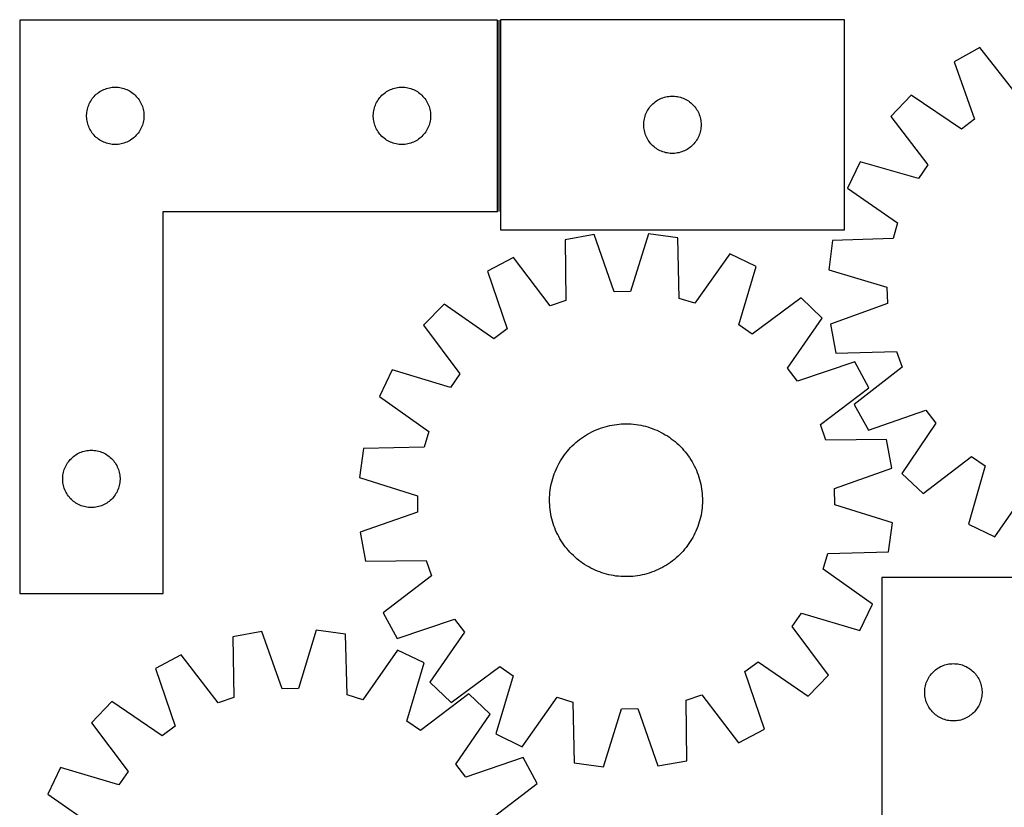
# Model space of a CAD drawing. Header units: millimetres. Extents: x 7 to 1493, y 7 to 2993.
# Tile 7 of 13: x 7 to 522, y 2581 to 2993. Entities that reach past the tile are written whole.
import ezdxf

# ---------------------------------------------------------------- set-up
doc = ezdxf.new("R2010")
doc.units = ezdxf.units.MM
doc.layers.add('COMMON', color=5, linetype='CONTINUOUS', true_color=0x0000ff)
doc.layers.add('CUT', color=7, linetype='CONTINUOUS', true_color=0x000000)

msp = doc.modelspace()

# ---------------------------------------------------------------- linework, layer by layer
at = {"layer": 'COMMON'}
msp.add_line((257.516195, 2993.16555), (257.516195, 2893.16555), dxfattribs=at)
at = {"layer": 'CUT'}
for p, q in [((6.766195, 2993.16555), (6.766195, 2693.16555)), ((256.766195, 2993.16555), (6.766195, 2993.16555)), ((256.766195, 2893.16555), (256.766195, 2993.16555)), ((438.266196, 2993.487584), (258.266196, 2993.487584)), ((258.266196, 2993.487584), (258.266196, 2883.487584)), ((438.266196, 2883.487584), (438.266196, 2993.487584)), ((509.154548, 2978.852071), (495.667024, 2971.448205)), ((528.745722, 2953.848858), (509.154548, 2978.852071)), ((495.667024, 2971.448205), (506.243065, 2941.496208)), ((50.759387, 2956.910304), (51.474914, 2957.201302)), ((51.474914, 2957.201302), (52.204473, 2957.455081)), ((52.204473, 2957.455081), (52.946128, 2957.670966)), ((52.946128, 2957.670966), (53.697914, 2957.848385)), ((53.697914, 2957.848385), (54.457836, 2957.986869)), ((54.457836, 2957.986869), (55.22388, 2958.086048)), ((55.22388, 2958.086048), (55.994014, 2958.145662)), ((55.994014, 2958.145662), (56.766195, 2958.16555)), ((56.766195, 2958.16555), (57.538376, 2958.145662)), ((57.538376, 2958.145662), (58.30851, 2958.086048)), ((58.30851, 2958.086048), (59.074554, 2957.986869)), ((59.074554, 2957.986869), (59.834476, 2957.848385)), ((59.834476, 2957.848385), (60.586262, 2957.670966)), ((60.586262, 2957.670966), (61.327918, 2957.455081)), ((61.327918, 2957.455081), (62.057476, 2957.201302)), ((62.057476, 2957.201302), (62.773004, 2956.910304)), ((200.759387, 2956.910304), (201.474914, 2957.201302)), ((201.474914, 2957.201302), (202.204473, 2957.455081)), ((202.204473, 2957.455081), (202.946128, 2957.670966)), ((202.946128, 2957.670966), (203.697914, 2957.848385)), ((203.697914, 2957.848385), (204.457836, 2957.986869)), ((204.457836, 2957.986869), (205.22388, 2958.086048)), ((205.22388, 2958.086048), (205.994014, 2958.145662)), ((205.994014, 2958.145662), (206.766195, 2958.16555)), ((206.766195, 2958.16555), (207.538376, 2958.145662)), ((207.538376, 2958.145662), (208.30851, 2958.086048)), ((208.30851, 2958.086048), (209.074554, 2957.986869)), ((209.074554, 2957.986869), (209.834476, 2957.848385)), ((209.834476, 2957.848385), (210.586262, 2957.670966)), ((210.586262, 2957.670966), (211.327918, 2957.455081)), ((211.327918, 2957.455081), (212.057476, 2957.201302)), ((212.057476, 2957.201302), (212.773004, 2956.910304)), ((44.32104, 2951.539206), (44.768606, 2952.168764)), ((44.768606, 2952.168764), (45.247988, 2952.774448)), ((45.247988, 2952.774448), (45.757915, 2953.35465)), ((45.757915, 2953.35465), (46.297033, 2953.907833)), ((46.297033, 2953.907833), (46.863913, 2954.432529)), ((46.863913, 2954.432529), (47.457053, 2954.927347)), ((47.457053, 2954.927347), (48.074879, 2955.390975)), ((48.074879, 2955.390975), (48.715752, 2955.822184)), ((48.715752, 2955.822184), (49.377974, 2956.219829)), ((49.377974, 2956.219829), (50.059788, 2956.582856)), ((50.059788, 2956.582856), (50.759387, 2956.910304)), ((62.773004, 2956.910304), (63.472602, 2956.582856)), ((63.472602, 2956.582856), (64.154416, 2956.219829)), ((64.154416, 2956.219829), (64.816638, 2955.822184)), ((64.816638, 2955.822184), (65.457512, 2955.390975)), ((65.457512, 2955.390975), (66.075337, 2954.927347)), ((66.075337, 2954.927347), (66.668477, 2954.432529)), ((66.668477, 2954.432529), (67.235357, 2953.907833)), ((67.235357, 2953.907833), (67.774476, 2953.35465)), ((67.774476, 2953.35465), (68.284402, 2952.774448)), ((68.284402, 2952.774448), (68.763784, 2952.168764)), ((68.763784, 2952.168764), (69.21135, 2951.539206)), ((194.32104, 2951.539206), (194.768606, 2952.168764)), ((194.768606, 2952.168764), (195.247988, 2952.774448)), ((195.247988, 2952.774448), (195.757915, 2953.35465)), ((195.757915, 2953.35465), (196.297033, 2953.907833)), ((196.297033, 2953.907833), (196.863913, 2954.432529)), ((196.863913, 2954.432529), (197.457053, 2954.927347)), ((197.457053, 2954.927347), (198.074879, 2955.390975)), ((198.074879, 2955.390975), (198.715752, 2955.822184)), ((198.715752, 2955.822184), (199.377974, 2956.219829)), ((199.377974, 2956.219829), (200.059788, 2956.582856)), ((200.059788, 2956.582856), (200.759387, 2956.910304)), ((212.773004, 2956.910304), (213.472602, 2956.582856)), ((213.472602, 2956.582856), (214.154416, 2956.219829)), ((214.154416, 2956.219829), (214.816638, 2955.822184)), ((214.816638, 2955.822184), (215.457512, 2955.390975)), ((215.457512, 2955.390975), (216.075337, 2954.927347)), ((216.075337, 2954.927347), (216.668477, 2954.432529)), ((216.668477, 2954.432529), (217.235357, 2953.907833)), ((217.235357, 2953.907833), (217.774476, 2953.35465)), ((217.774476, 2953.35465), (218.284402, 2952.774448)), ((218.284402, 2952.774448), (218.763784, 2952.168764)), ((218.763784, 2952.168764), (219.21135, 2951.539206)), ((341.216545, 2951.727766), (341.90748, 2952.073118)), ((341.90748, 2952.073118), (342.615278, 2952.382443)), ((342.615278, 2952.382443), (343.33806, 2952.654922)), ((343.33806, 2952.654922), (344.073912, 2952.889832)), ((344.073912, 2952.889832), (344.82088, 2953.086549)), ((344.82088, 2953.086549), (345.576985, 2953.244553)), ((345.576985, 2953.244553), (346.340221, 2953.363424)), ((346.340221, 2953.363424), (347.108564, 2953.442847)), ((347.108564, 2953.442847), (347.879977, 2953.482611)), ((347.879977, 2953.482611), (348.652415, 2953.482611)), ((348.652415, 2953.482611), (349.423828, 2953.442847)), ((349.423828, 2953.442847), (350.192171, 2953.363424)), ((350.192171, 2953.363424), (350.955408, 2953.244553)), ((350.955408, 2953.244553), (351.711512, 2953.086549)), ((351.711512, 2953.086549), (352.458481, 2952.889832)), ((352.458481, 2952.889832), (353.194332, 2952.654922)), ((353.194332, 2952.654922), (353.917115, 2952.382443)), ((353.917115, 2952.382443), (354.624912, 2952.073118)), ((354.624912, 2952.073118), (355.315847, 2951.727766)), ((473.105994, 2953.970627), (462.566517, 2942.761257)), ((499.464725, 2936.245164), (473.105994, 2953.970627)), ((42.16723, 2946.610866), (42.363947, 2947.357835)), ((42.363947, 2947.357835), (42.598857, 2948.093686)), ((42.598857, 2948.093686), (42.871336, 2948.816469)), ((42.871336, 2948.816469), (43.180661, 2949.524266)), ((43.180661, 2949.524266), (43.526013, 2950.215201)), ((43.526013, 2950.215201), (43.906476, 2950.887442)), ((43.906476, 2950.887442), (44.32104, 2951.539206)), ((69.21135, 2951.539206), (69.625915, 2950.887442)), ((69.625915, 2950.887442), (70.006377, 2950.215201)), ((70.006377, 2950.215201), (70.351729, 2949.524266)), ((70.351729, 2949.524266), (70.661055, 2948.816469)), ((70.661055, 2948.816469), (70.933534, 2948.093686)), ((70.933534, 2948.093686), (71.168443, 2947.357835)), ((71.168443, 2947.357835), (71.365161, 2946.610866)), ((192.16723, 2946.610866), (192.363947, 2947.357835)), ((192.363947, 2947.357835), (192.598857, 2948.093686)), ((192.598857, 2948.093686), (192.871336, 2948.816469)), ((192.871336, 2948.816469), (193.180661, 2949.524266)), ((193.180661, 2949.524266), (193.526013, 2950.215201)), ((193.526013, 2950.215201), (193.906476, 2950.887442)), ((193.906476, 2950.887442), (194.32104, 2951.539206)), ((219.21135, 2951.539206), (219.625915, 2950.887442)), ((219.625915, 2950.887442), (220.006377, 2950.215201)), ((220.006377, 2950.215201), (220.351729, 2949.524266)), ((220.351729, 2949.524266), (220.661055, 2948.816469)), ((220.661055, 2948.816469), (220.933534, 2948.093686)), ((220.933534, 2948.093686), (221.168443, 2947.357835)), ((221.168443, 2947.357835), (221.365161, 2946.610866)), ((335.609563, 2946.538027), (336.040771, 2947.1789)), ((336.040771, 2947.1789), (336.504399, 2947.796726)), ((336.504399, 2947.796726), (336.999217, 2948.389865)), ((336.999217, 2948.389865), (337.523913, 2948.956746)), ((337.523913, 2948.956746), (338.077096, 2949.495864)), ((338.077096, 2949.495864), (338.657298, 2950.00579)), ((338.657298, 2950.00579), (339.262982, 2950.485172)), ((339.262982, 2950.485172), (339.89254, 2950.932739)), ((339.89254, 2950.932739), (340.544304, 2951.347303)), ((340.544304, 2951.347303), (341.216545, 2951.727766)), ((355.315847, 2951.727766), (355.988088, 2951.347303)), ((355.988088, 2951.347303), (356.639852, 2950.932739)), ((356.639852, 2950.932739), (357.26941, 2950.485172)), ((357.26941, 2950.485172), (357.875094, 2950.00579)), ((357.875094, 2950.00579), (358.455296, 2949.495864)), ((358.455296, 2949.495864), (359.008479, 2948.956746)), ((359.008479, 2948.956746), (359.533175, 2948.389865)), ((359.533175, 2948.389865), (360.027993, 2947.796726)), ((360.027993, 2947.796726), (360.491621, 2947.1789)), ((360.491621, 2947.1789), (360.92283, 2946.538027)), ((41.771168, 2943.551769), (41.810932, 2944.323182)), ((41.771168, 2942.779332), (41.771168, 2943.551769)), ((41.810932, 2942.007918), (41.771168, 2942.779332)), ((41.810932, 2944.323182), (41.890355, 2945.091526)), ((41.890355, 2941.239575), (41.810932, 2942.007918)), ((41.890355, 2945.091526), (42.009226, 2945.854762)), ((42.009226, 2945.854762), (42.16723, 2946.610866)), ((71.365161, 2946.610866), (71.523164, 2945.854762)), ((71.523164, 2945.854762), (71.642035, 2945.091526)), ((71.642035, 2945.091526), (71.721458, 2944.323182)), ((71.721458, 2942.007918), (71.642035, 2941.239575)), ((71.721458, 2944.323182), (71.761222, 2943.551769)), ((71.761222, 2942.779332), (71.721458, 2942.007918)), ((71.761222, 2943.551769), (71.761222, 2942.779332)), ((191.771168, 2943.551769), (191.810932, 2944.323182)), ((191.771168, 2942.779332), (191.771168, 2943.551769)), ((191.810932, 2942.007918), (191.771168, 2942.779332)), ((191.810932, 2944.323182), (191.890355, 2945.091526)), ((191.890355, 2941.239575), (191.810932, 2942.007918)), ((191.890355, 2945.091526), (192.009226, 2945.854762)), ((192.009226, 2945.854762), (192.16723, 2946.610866)), ((221.365161, 2946.610866), (221.523164, 2945.854762)), ((221.523164, 2945.854762), (221.642035, 2945.091526)), ((221.642035, 2945.091526), (221.721458, 2944.323182)), ((221.721458, 2942.007918), (221.642035, 2941.239575)), ((221.721458, 2944.323182), (221.761222, 2943.551769)), ((221.761222, 2942.779332), (221.721458, 2942.007918)), ((221.761222, 2943.551769), (221.761222, 2942.779332)), ((333.444878, 2940.795942), (333.583361, 2941.555865)), ((333.583361, 2941.555865), (333.76078, 2942.30765)), ((333.76078, 2942.30765), (333.976665, 2943.049306)), ((333.976665, 2943.049306), (334.230444, 2943.778865)), ((334.230444, 2943.778865), (334.521443, 2944.494392)), ((334.521443, 2944.494392), (334.84889, 2945.193991)), ((334.84889, 2945.193991), (335.211918, 2945.875805)), ((335.211918, 2945.875805), (335.609563, 2946.538027)), ((360.92283, 2946.538027), (361.320475, 2945.875805)), ((361.320475, 2945.875805), (361.683502, 2945.193991)), ((361.683502, 2945.193991), (362.01095, 2944.494392)), ((362.01095, 2944.494392), (362.301948, 2943.778865)), ((362.301948, 2943.778865), (362.555727, 2943.049306)), ((362.555727, 2943.049306), (362.771612, 2942.30765)), ((362.771612, 2942.30765), (362.949031, 2941.555865)), ((362.949031, 2941.555865), (363.087515, 2940.795942)), ((462.566517, 2942.761257), (481.880606, 2917.543392)), ((42.009226, 2940.476339), (41.890355, 2941.239575)), ((42.16723, 2939.720234), (42.009226, 2940.476339)), ((42.363947, 2938.973266), (42.16723, 2939.720234)), ((42.598857, 2938.237414), (42.363947, 2938.973266)), ((42.871336, 2937.514632), (42.598857, 2938.237414)), ((43.180661, 2936.806834), (42.871336, 2937.514632)), ((43.526013, 2936.115899), (43.180661, 2936.806834)), ((70.351729, 2936.806834), (70.006377, 2936.115899)), ((70.661055, 2937.514632), (70.351729, 2936.806834)), ((70.933534, 2938.237414), (70.661055, 2937.514632)), ((71.168443, 2938.973266), (70.933534, 2938.237414)), ((71.365161, 2939.720234), (71.168443, 2938.973266)), ((71.523164, 2940.476339), (71.365161, 2939.720234)), ((71.642035, 2941.239575), (71.523164, 2940.476339)), ((192.009226, 2940.476339), (191.890355, 2941.239575)), ((192.16723, 2939.720234), (192.009226, 2940.476339)), ((192.363947, 2938.973266), (192.16723, 2939.720234)), ((192.598857, 2938.237414), (192.363947, 2938.973266)), ((192.871336, 2937.514632), (192.598857, 2938.237414)), ((193.180661, 2936.806834), (192.871336, 2937.514632)), ((193.526013, 2936.115899), (193.180661, 2936.806834)), ((220.351729, 2936.806834), (220.006377, 2936.115899)), ((220.661055, 2937.514632), (220.351729, 2936.806834)), ((220.933534, 2938.237414), (220.661055, 2937.514632)), ((221.168443, 2938.973266), (220.933534, 2938.237414)), ((221.365161, 2939.720234), (221.168443, 2938.973266)), ((221.523164, 2940.476339), (221.365161, 2939.720234)), ((221.642035, 2941.239575), (221.523164, 2940.476339)), ((333.266196, 2938.487584), (333.286085, 2939.259765)), ((333.286085, 2937.715402), (333.266196, 2938.487584)), ((333.286085, 2939.259765), (333.345698, 2940.029899)), ((333.345698, 2936.945269), (333.286085, 2937.715402)), ((333.345698, 2940.029899), (333.444878, 2940.795942)), ((333.444878, 2936.179225), (333.345698, 2936.945269)), ((363.087515, 2940.795942), (363.186694, 2940.029899)), ((363.186694, 2936.945269), (363.087515, 2936.179225)), ((363.186694, 2940.029899), (363.246307, 2939.259765)), ((363.246307, 2937.715402), (363.186694, 2936.945269)), ((363.246307, 2939.259765), (363.266196, 2938.487584)), ((363.266196, 2938.487584), (363.246307, 2937.715402)), ((506.243065, 2941.496208), (499.464725, 2936.245164)), ((43.906476, 2935.443658), (43.526013, 2936.115899)), ((44.32104, 2934.791894), (43.906476, 2935.443658)), ((44.768606, 2934.162336), (44.32104, 2934.791894)), ((45.247988, 2933.556653), (44.768606, 2934.162336)), ((45.757915, 2932.97645), (45.247988, 2933.556653)), ((46.297033, 2932.423267), (45.757915, 2932.97645)), ((46.863913, 2931.898571), (46.297033, 2932.423267)), ((47.457053, 2931.403753), (46.863913, 2931.898571)), ((48.074879, 2930.940125), (47.457053, 2931.403753)), ((66.075337, 2931.403753), (65.457512, 2930.940125)), ((66.668477, 2931.898571), (66.075337, 2931.403753)), ((67.235357, 2932.423267), (66.668477, 2931.898571)), ((67.774476, 2932.97645), (67.235357, 2932.423267)), ((68.284402, 2933.556653), (67.774476, 2932.97645)), ((68.763784, 2934.162336), (68.284402, 2933.556653)), ((69.21135, 2934.791894), (68.763784, 2934.162336)), ((69.625915, 2935.443658), (69.21135, 2934.791894)), ((70.006377, 2936.115899), (69.625915, 2935.443658)), ((193.906476, 2935.443658), (193.526013, 2936.115899)), ((194.32104, 2934.791894), (193.906476, 2935.443658)), ((194.768606, 2934.162336), (194.32104, 2934.791894)), ((195.247988, 2933.556653), (194.768606, 2934.162336)), ((195.757915, 2932.97645), (195.247988, 2933.556653)), ((196.297033, 2932.423267), (195.757915, 2932.97645)), ((196.863913, 2931.898571), (196.297033, 2932.423267)), ((197.457053, 2931.403753), (196.863913, 2931.898571)), ((198.074879, 2930.940125), (197.457053, 2931.403753)), ((216.075337, 2931.403753), (215.457512, 2930.940125)), ((216.668477, 2931.898571), (216.075337, 2931.403753)), ((217.235357, 2932.423267), (216.668477, 2931.898571)), ((217.774476, 2932.97645), (217.235357, 2932.423267)), ((218.284402, 2933.556653), (217.774476, 2932.97645)), ((218.763784, 2934.162336), (218.284402, 2933.556653)), ((219.21135, 2934.791894), (218.763784, 2934.162336)), ((219.625915, 2935.443658), (219.21135, 2934.791894)), ((220.006377, 2936.115899), (219.625915, 2935.443658)), ((333.583361, 2935.419303), (333.444878, 2936.179225)), ((333.76078, 2934.667517), (333.583361, 2935.419303)), ((333.976665, 2933.925861), (333.76078, 2934.667517)), ((334.230444, 2933.196302), (333.976665, 2933.925861)), ((334.521443, 2932.480775), (334.230444, 2933.196302)), ((334.84889, 2931.781177), (334.521443, 2932.480775)), ((335.211918, 2931.099363), (334.84889, 2931.781177)), ((361.683502, 2931.781177), (361.320475, 2931.099363)), ((362.01095, 2932.480775), (361.683502, 2931.781177)), ((362.301948, 2933.196302), (362.01095, 2932.480775)), ((362.555727, 2933.925861), (362.301948, 2933.196302)), ((362.771612, 2934.667517), (362.555727, 2933.925861)), ((362.949031, 2935.419303), (362.771612, 2934.667517)), ((363.087515, 2936.179225), (362.949031, 2935.419303)), ((48.715752, 2930.508917), (48.074879, 2930.940125)), ((49.377974, 2930.111272), (48.715752, 2930.508917)), ((50.059788, 2929.748244), (49.377974, 2930.111272)), ((50.759387, 2929.420797), (50.059788, 2929.748244)), ((51.474914, 2929.129798), (50.759387, 2929.420797)), ((52.204473, 2928.876019), (51.474914, 2929.129798)), ((52.946128, 2928.660134), (52.204473, 2928.876019)), ((53.697914, 2928.482715), (52.946128, 2928.660134)), ((54.457836, 2928.344232), (53.697914, 2928.482715)), ((55.22388, 2928.245052), (54.457836, 2928.344232)), ((55.994014, 2928.185439), (55.22388, 2928.245052)), ((56.766195, 2928.16555), (55.994014, 2928.185439)), ((57.538376, 2928.185439), (56.766195, 2928.16555)), ((58.30851, 2928.245052), (57.538376, 2928.185439)), ((59.074554, 2928.344232), (58.30851, 2928.245052)), ((59.834476, 2928.482715), (59.074554, 2928.344232)), ((60.586262, 2928.660134), (59.834476, 2928.482715)), ((61.327918, 2928.876019), (60.586262, 2928.660134)), ((62.057476, 2929.129798), (61.327918, 2928.876019)), ((62.773004, 2929.420797), (62.057476, 2929.129798)), ((63.472602, 2929.748244), (62.773004, 2929.420797)), ((64.154416, 2930.111272), (63.472602, 2929.748244)), ((64.816638, 2930.508917), (64.154416, 2930.111272)), ((65.457512, 2930.940125), (64.816638, 2930.508917)), ((198.715752, 2930.508917), (198.074879, 2930.940125)), ((199.377974, 2930.111272), (198.715752, 2930.508917)), ((200.059788, 2929.748244), (199.377974, 2930.111272)), ((200.759387, 2929.420797), (200.059788, 2929.748244)), ((201.474914, 2929.129798), (200.759387, 2929.420797)), ((202.204473, 2928.876019), (201.474914, 2929.129798)), ((202.946128, 2928.660134), (202.204473, 2928.876019)), ((203.697914, 2928.482715), (202.946128, 2928.660134)), ((204.457836, 2928.344232), (203.697914, 2928.482715)), ((205.22388, 2928.245052), (204.457836, 2928.344232)), ((205.994014, 2928.185439), (205.22388, 2928.245052)), ((206.766195, 2928.16555), (205.994014, 2928.185439)), ((207.538376, 2928.185439), (206.766195, 2928.16555)), ((208.30851, 2928.245052), (207.538376, 2928.185439)), ((209.074554, 2928.344232), (208.30851, 2928.245052)), ((209.834476, 2928.482715), (209.074554, 2928.344232)), ((210.586262, 2928.660134), (209.834476, 2928.482715)), ((211.327918, 2928.876019), (210.586262, 2928.660134)), ((212.057476, 2929.129798), (211.327918, 2928.876019)), ((212.773004, 2929.420797), (212.057476, 2929.129798)), ((213.472602, 2929.748244), (212.773004, 2929.420797)), ((214.154416, 2930.111272), (213.472602, 2929.748244)), ((214.816638, 2930.508917), (214.154416, 2930.111272)), ((215.457512, 2930.940125), (214.816638, 2930.508917)), ((335.609563, 2930.437141), (335.211918, 2931.099363)), ((336.040771, 2929.796267), (335.609563, 2930.437141)), ((336.504399, 2929.178441), (336.040771, 2929.796267)), ((336.999217, 2928.585302), (336.504399, 2929.178441)), ((337.523913, 2928.018421), (336.999217, 2928.585302)), ((338.077096, 2927.479303), (337.523913, 2928.018421)), ((338.657298, 2926.969377), (338.077096, 2927.479303)), ((339.262982, 2926.489995), (338.657298, 2926.969377)), ((339.89254, 2926.042428), (339.262982, 2926.489995)), ((357.26941, 2926.489995), (356.639852, 2926.042428)), ((357.875094, 2926.969377), (357.26941, 2926.489995)), ((358.455296, 2927.479303), (357.875094, 2926.969377)), ((359.008479, 2928.018421), (358.455296, 2927.479303)), ((359.533175, 2928.585302), (359.008479, 2928.018421)), ((360.027993, 2929.178441), (359.533175, 2928.585302)), ((360.491621, 2929.796267), (360.027993, 2929.178441)), ((360.92283, 2930.437141), (360.491621, 2929.796267)), ((361.320475, 2931.099363), (360.92283, 2930.437141)), ((340.544304, 2925.627864), (339.89254, 2926.042428)), ((341.216545, 2925.247402), (340.544304, 2925.627864)), ((341.90748, 2924.90205), (341.216545, 2925.247402)), ((342.615278, 2924.592724), (341.90748, 2924.90205)), ((343.33806, 2924.320245), (342.615278, 2924.592724)), ((344.073912, 2924.085336), (343.33806, 2924.320245)), ((344.82088, 2923.888618), (344.073912, 2924.085336)), ((345.576985, 2923.730614), (344.82088, 2923.888618)), ((346.340221, 2923.611744), (345.576985, 2923.730614)), ((347.108564, 2923.532321), (346.340221, 2923.611744)), ((347.879977, 2923.492557), (347.108564, 2923.532321)), ((348.652415, 2923.492557), (347.879977, 2923.492557)), ((349.423828, 2923.532321), (348.652415, 2923.492557)), ((350.192171, 2923.611744), (349.423828, 2923.532321)), ((350.955408, 2923.730614), (350.192171, 2923.611744)), ((351.711512, 2923.888618), (350.955408, 2923.730614)), ((352.458481, 2924.085336), (351.711512, 2923.888618)), ((353.194332, 2924.320245), (352.458481, 2924.085336)), ((353.917115, 2924.592724), (353.194332, 2924.320245)), ((354.624912, 2924.90205), (353.917115, 2924.592724)), ((355.315847, 2925.247402), (354.624912, 2924.90205)), ((355.988088, 2925.627864), (355.315847, 2925.247402)), ((356.639852, 2926.042428), (355.988088, 2925.627864)), ((446.51057, 2919.16735), (439.950818, 2905.249729)), ((477.056683, 2910.454729), (446.51057, 2919.16735)), ((481.880606, 2917.543392), (477.056683, 2910.454729)), ((439.950818, 2905.249729), (466.112357, 2887.234496)), ((81.766195, 2693.16555), (81.766195, 2893.16555)), ((81.766195, 2893.16555), (256.766195, 2893.16555)), ((466.112357, 2887.234496), (463.715051, 2879.002103)), ((258.266196, 2883.487584), (438.266196, 2883.487584)), ((307.273083, 2880.98415), (292.121089, 2878.310646)), ((317.783546, 2851.009078), (307.273083, 2880.98415)), ((335.807527, 2881.485508), (326.356566, 2851.159709)), ((351.044088, 2879.345938), (335.807527, 2881.485508)), ((292.121089, 2878.310646), (292.503879, 2846.548589)), ((351.777325, 2847.590039), (351.044088, 2879.345938)), ((431.971624, 2877.84903), (430.03371, 2862.58551)), ((463.715051, 2879.002103), (431.971624, 2877.84903)), ((378.336884, 2871.00513), (359.977299, 2845.084088)), ((392.166551, 2864.261922), (378.336884, 2871.00513)), ((265.138149, 2869.016198), (251.553905, 2861.791321)), ((284.396999, 2843.756122), (265.138149, 2869.016198)), ((383.050789, 2833.833684), (392.166551, 2864.261922)), ((251.553905, 2861.791321), (261.732975, 2831.702099)), ((430.03371, 2862.58551), (460.481826, 2853.536366)), ((326.356566, 2851.159709), (317.783546, 2851.009078)), ((460.481826, 2853.536366), (460.745801, 2844.966087)), ((228.763746, 2844.613589), (218.076972, 2833.54456)), ((254.885794, 2826.541141), (228.763746, 2844.613589)), ((292.503879, 2846.548589), (284.396999, 2843.756122)), ((359.977299, 2845.084088), (351.777325, 2847.590039)), ((415.546091, 2847.895403), (390.075046, 2828.916452)), ((426.615121, 2837.208629), (415.546091, 2847.895403)), ((460.745801, 2844.966087), (430.912327, 2834.060191)), ((218.076972, 2833.54456), (237.055923, 2808.073515)), ((390.075046, 2828.916452), (383.050789, 2833.833684)), ((408.542673, 2811.086581), (426.615121, 2837.208629)), ((430.912327, 2834.060191), (433.785949, 2818.944873)), ((261.732975, 2831.702099), (254.885794, 2826.541141)), ((433.785949, 2818.944873), (465.540167, 2819.74761)), ((465.540167, 2819.74761), (468.439584, 2811.678363)), ((443.792852, 2814.41847), (413.70363, 2804.2394)), ((451.01773, 2800.834226), (443.792852, 2814.41847)), ((201.710453, 2810.165019), (194.967245, 2796.335352)), ((232.138691, 2801.049257), (201.710453, 2810.165019)), ((237.055923, 2808.073515), (232.138691, 2801.049257)), ((413.70363, 2804.2394), (408.542673, 2811.086581)), ((468.439584, 2811.678363), (443.436371, 2792.087189)), ((425.757654, 2781.575376), (451.01773, 2800.834226)), ((194.967245, 2796.335352), (220.888287, 2777.975767)), ((443.436371, 2792.087189), (450.840238, 2778.599665)), ((450.840238, 2778.599665), (480.792235, 2789.175707)), ((480.792235, 2789.175707), (486.043279, 2782.397366)), ((319.211562, 2781.699344), (320.461363, 2781.829746)), ((320.461363, 2781.829746), (321.714643, 2781.920827)), ((321.714643, 2781.920827), (322.970165, 2781.972496)), ((322.970165, 2781.972496), (324.226692, 2781.984703)), ((324.226692, 2781.984703), (325.482981, 2781.957436)), ((325.482981, 2781.957436), (326.737794, 2781.89072)), ((326.737794, 2781.89072), (327.989893, 2781.784624)), ((486.043279, 2782.397366), (468.317816, 2756.038635)), ((220.888287, 2777.975767), (218.382336, 2769.775793)), ((303.832015, 2776.536521), (304.927237, 2777.152554)), ((304.927237, 2777.152554), (306.041268, 2777.733881)), ((306.041268, 2777.733881), (307.173009, 2778.279929)), ((307.173009, 2778.279929), (308.321344, 2778.790159)), ((308.321344, 2778.790159), (309.485139, 2779.264067)), ((309.485139, 2779.264067), (310.663245, 2779.701185)), ((310.663245, 2779.701185), (311.8545, 2780.101082)), ((311.8545, 2780.101082), (313.057729, 2780.463364)), ((313.057729, 2780.463364), (314.271743, 2780.787673)), ((314.271743, 2780.787673), (315.495345, 2781.073688)), ((315.495345, 2781.073688), (316.727327, 2781.321128)), ((316.727327, 2781.321128), (317.966474, 2781.529749)), ((317.966474, 2781.529749), (319.211562, 2781.699344)), ((327.989893, 2781.784624), (329.23804, 2781.63925)), ((329.23804, 2781.63925), (330.481006, 2781.454742)), ((330.481006, 2781.454742), (331.717563, 2781.231283)), ((331.717563, 2781.231283), (332.946491, 2780.969094)), ((332.946491, 2780.969094), (334.166577, 2780.668432)), ((334.166577, 2780.668432), (335.376616, 2780.329594)), ((335.376616, 2780.329594), (336.575416, 2779.952916)), ((336.575416, 2779.952916), (337.761792, 2779.538768)), ((337.761792, 2779.538768), (338.934574, 2779.08756)), ((338.934574, 2779.08756), (340.092605, 2778.599736)), ((340.092605, 2778.599736), (341.234741, 2778.075778)), ((341.234741, 2778.075778), (342.359855, 2777.516204)), ((342.359855, 2777.516204), (343.466838, 2776.921564)), ((343.466838, 2776.921564), (344.554597, 2776.292448)), ((428.550121, 2773.468496), (425.757654, 2781.575376)), ((296.780323, 2771.307755), (297.714784, 2772.147867)), ((297.714784, 2772.147867), (298.675173, 2772.958213)), ((298.675173, 2772.958213), (299.660542, 2773.737992)), ((299.660542, 2773.737992), (300.669918, 2774.486435)), ((300.669918, 2774.486435), (301.702305, 2775.202803)), ((301.702305, 2775.202803), (302.756684, 2775.88639)), ((302.756684, 2775.88639), (303.832015, 2776.536521)), ((344.554597, 2776.292448), (345.622058, 2775.629474)), ((345.622058, 2775.629474), (346.668167, 2774.933298)), ((346.668167, 2774.933298), (347.691893, 2774.204606)), ((347.691893, 2774.204606), (348.692226, 2773.444117)), ((348.692226, 2773.444117), (349.668176, 2772.652583)), ((349.668176, 2772.652583), (350.618783, 2771.830784)), ((350.618783, 2771.830784), (351.543107, 2770.979531)), ((460.312177, 2773.851286), (428.550121, 2773.468496)), ((462.985682, 2758.699292), (460.312177, 2773.851286)), ((36.877974, 2766.219829), (37.559788, 2766.582856)), ((37.559788, 2766.582856), (38.259387, 2766.910304)), ((38.259387, 2766.910304), (38.974914, 2767.201302)), ((38.974914, 2767.201302), (39.704473, 2767.455081)), ((39.704473, 2767.455081), (40.446128, 2767.670966)), ((40.446128, 2767.670966), (41.197914, 2767.848385)), ((41.197914, 2767.848385), (41.957836, 2767.986869)), ((41.957836, 2767.986869), (42.72388, 2768.086048)), ((42.72388, 2768.086048), (43.494014, 2768.145662)), ((43.494014, 2768.145662), (44.266195, 2768.16555)), ((44.266195, 2768.16555), (45.038376, 2768.145662)), ((45.038376, 2768.145662), (45.80851, 2768.086048)), ((45.80851, 2768.086048), (46.574554, 2767.986869)), ((46.574554, 2767.986869), (47.334476, 2767.848385)), ((47.334476, 2767.848385), (48.086262, 2767.670966)), ((48.086262, 2767.670966), (48.827918, 2767.455081)), ((48.827918, 2767.455081), (49.557476, 2767.201302)), ((49.557476, 2767.201302), (50.273004, 2766.910304)), ((50.273004, 2766.910304), (50.972602, 2766.582856)), ((50.972602, 2766.582856), (51.654416, 2766.219829)), ((186.626437, 2769.042556), (184.486867, 2753.805995)), ((218.382336, 2769.775793), (186.626437, 2769.042556)), ((291.767769, 2765.690362), (292.528258, 2766.690694)), ((292.528258, 2766.690694), (293.319792, 2767.666645)), ((293.319792, 2767.666645), (294.141591, 2768.617251)), ((294.141591, 2768.617251), (294.992844, 2769.541576)), ((294.992844, 2769.541576), (295.872711, 2770.438705)), ((295.872711, 2770.438705), (296.780323, 2771.307755)), ((351.543107, 2770.979531), (352.440237, 2770.099664)), ((352.440237, 2770.099664), (353.309287, 2769.192052)), ((353.309287, 2769.192052), (354.149399, 2768.257591)), ((354.149399, 2768.257591), (354.959744, 2767.297202)), ((354.959744, 2767.297202), (355.739523, 2766.311833)), ((31.406476, 2760.887442), (31.82104, 2761.539206)), ((31.82104, 2761.539206), (32.268606, 2762.168764)), ((32.268606, 2762.168764), (32.747988, 2762.774448)), ((32.747988, 2762.774448), (33.257915, 2763.35465)), ((33.257915, 2763.35465), (33.797033, 2763.907833)), ((33.797033, 2763.907833), (34.363913, 2764.432529)), ((34.363913, 2764.432529), (34.957053, 2764.927347)), ((34.957053, 2764.927347), (35.574879, 2765.390975)), ((35.574879, 2765.390975), (36.215752, 2765.822184)), ((36.215752, 2765.822184), (36.877974, 2766.219829)), ((51.654416, 2766.219829), (52.316638, 2765.822184)), ((52.316638, 2765.822184), (52.957512, 2765.390975)), ((52.957512, 2765.390975), (53.575337, 2764.927347)), ((53.575337, 2764.927347), (54.168477, 2764.432529)), ((54.168477, 2764.432529), (54.735357, 2763.907833)), ((54.735357, 2763.907833), (55.274476, 2763.35465)), ((55.274476, 2763.35465), (55.784402, 2762.774448)), ((55.784402, 2762.774448), (56.263784, 2762.168764)), ((56.263784, 2762.168764), (56.71135, 2761.539206)), ((56.71135, 2761.539206), (57.125915, 2760.887442)), ((288.456171, 2760.358324), (289.05081, 2761.465307)), ((289.05081, 2761.465307), (289.679927, 2762.553065)), ((289.679927, 2762.553065), (290.342901, 2763.620526)), ((290.342901, 2763.620526), (291.039077, 2764.666636)), ((291.039077, 2764.666636), (291.767769, 2765.690362)), ((355.739523, 2766.311833), (356.487966, 2765.302457)), ((356.487966, 2765.302457), (357.204335, 2764.27007)), ((357.204335, 2764.27007), (357.887922, 2763.215691)), ((357.887922, 2763.215691), (358.538053, 2762.14036)), ((358.538053, 2762.14036), (359.154086, 2761.045138)), ((479.527186, 2745.499158), (504.745051, 2764.813247)), ((504.745051, 2764.813247), (511.833714, 2759.989324)), ((29.509226, 2755.854762), (29.66723, 2756.610866)), ((29.66723, 2756.610866), (29.863947, 2757.357835)), ((29.863947, 2757.357835), (30.098857, 2758.093686)), ((30.098857, 2758.093686), (30.371336, 2758.816469)), ((30.371336, 2758.816469), (30.680661, 2759.524266)), ((30.680661, 2759.524266), (31.026013, 2760.215201)), ((31.026013, 2760.215201), (31.406476, 2760.887442)), ((57.125915, 2760.887442), (57.506377, 2760.215201)), ((57.506377, 2760.215201), (57.851729, 2759.524266)), ((57.851729, 2759.524266), (58.161055, 2758.816469)), ((58.161055, 2758.816469), (58.433534, 2758.093686)), ((58.433534, 2758.093686), (58.668443, 2757.357835)), ((58.668443, 2757.357835), (58.865161, 2756.610866)), ((58.865161, 2756.610866), (59.023164, 2755.854762)), ((286.433607, 2755.76026), (286.884815, 2756.933042)), ((286.884815, 2756.933042), (287.372639, 2758.091073)), ((287.372639, 2758.091073), (287.896597, 2759.233209)), ((287.896597, 2759.233209), (288.456171, 2760.358324)), ((359.154086, 2761.045138), (359.735413, 2759.931107)), ((359.735413, 2759.931107), (360.281461, 2758.799366)), ((360.281461, 2758.799366), (360.791691, 2757.651031)), ((360.791691, 2757.651031), (361.265598, 2756.487236)), ((361.265598, 2756.487236), (361.702717, 2755.30913)), ((433.01061, 2748.188829), (462.985682, 2758.699292)), ((511.833714, 2759.989324), (503.121093, 2729.443212)), ((29.271168, 2753.551769), (29.310932, 2754.323182)), ((29.271168, 2752.779332), (29.271168, 2753.551769)), ((29.310932, 2752.007918), (29.271168, 2752.779332)), ((29.310932, 2754.323182), (29.390355, 2755.091526)), ((29.390355, 2751.239575), (29.310932, 2752.007918)), ((29.390355, 2755.091526), (29.509226, 2755.854762)), ((29.509226, 2750.476339), (29.390355, 2751.239575)), ((59.023164, 2755.854762), (59.142035, 2755.091526)), ((59.142035, 2751.239575), (59.023164, 2750.476339)), ((59.142035, 2755.091526), (59.221458, 2754.323182)), ((59.221458, 2752.007918), (59.142035, 2751.239575)), ((59.221458, 2754.323182), (59.261222, 2753.551769)), ((59.261222, 2752.779332), (59.221458, 2752.007918)), ((59.261222, 2753.551769), (59.261222, 2752.779332)), ((184.486867, 2753.805995), (214.812666, 2744.355035)), ((284.741091, 2749.716031), (285.003281, 2750.944959)), ((285.003281, 2750.944959), (285.303943, 2752.165045)), ((285.303943, 2752.165045), (285.642781, 2753.375085)), ((285.642781, 2753.375085), (286.019459, 2754.573884)), ((286.019459, 2754.573884), (286.433607, 2755.76026)), ((361.702717, 2755.30913), (362.102614, 2754.117875)), ((362.102614, 2754.117875), (362.464896, 2752.914646)), ((362.464896, 2752.914646), (362.789204, 2751.700632)), ((362.789204, 2751.700632), (363.07522, 2750.47703)), ((468.317816, 2756.038635), (479.527186, 2745.499158)), ((29.66723, 2749.720234), (29.509226, 2750.476339)), ((29.863947, 2748.973266), (29.66723, 2749.720234)), ((30.098857, 2748.237414), (29.863947, 2748.973266)), ((30.371336, 2747.514632), (30.098857, 2748.237414)), ((30.680661, 2746.806834), (30.371336, 2747.514632)), ((31.026013, 2746.115899), (30.680661, 2746.806834)), ((31.406476, 2745.443658), (31.026013, 2746.115899)), ((57.506377, 2746.115899), (57.125915, 2745.443658)), ((57.851729, 2746.806834), (57.506377, 2746.115899)), ((58.161055, 2747.514632), (57.851729, 2746.806834)), ((58.433534, 2748.237414), (58.161055, 2747.514632)), ((58.668443, 2748.973266), (58.433534, 2748.237414)), ((58.865161, 2749.720234), (58.668443, 2748.973266)), ((59.023164, 2750.476339), (58.865161, 2749.720234)), ((284.081655, 2744.736262), (284.187751, 2745.988361)), ((284.187751, 2745.988361), (284.333125, 2747.236509)), ((284.333125, 2747.236509), (284.517633, 2748.479475)), ((284.517633, 2748.479475), (284.741091, 2749.716031)), ((363.07522, 2750.47703), (363.32266, 2749.245048)), ((363.32266, 2749.245048), (363.531281, 2748.005901)), ((363.531281, 2748.005901), (363.700876, 2746.760813)), ((363.700876, 2746.760813), (363.831278, 2745.511012)), ((433.16124, 2739.615809), (433.01061, 2748.188829)), ((517.038714, 2722.883459), (535.053947, 2749.044998)), ((31.82104, 2744.791894), (31.406476, 2745.443658)), ((32.268606, 2744.162336), (31.82104, 2744.791894)), ((32.747988, 2743.556653), (32.268606, 2744.162336)), ((33.257915, 2742.97645), (32.747988, 2743.556653)), ((33.797033, 2742.423267), (33.257915, 2742.97645)), ((34.363913, 2741.898571), (33.797033, 2742.423267)), ((34.957053, 2741.403753), (34.363913, 2741.898571)), ((35.574879, 2740.940125), (34.957053, 2741.403753)), ((36.215752, 2740.508917), (35.574879, 2740.940125)), ((52.957512, 2740.940125), (52.316638, 2740.508917)), ((53.575337, 2741.403753), (52.957512, 2740.940125)), ((54.168477, 2741.898571), (53.575337, 2741.403753)), ((54.735357, 2742.423267), (54.168477, 2741.898571)), ((55.274476, 2742.97645), (54.735357, 2742.423267)), ((55.784402, 2743.556653), (55.274476, 2742.97645)), ((56.263784, 2744.162336), (55.784402, 2743.556653)), ((56.71135, 2744.791894), (56.263784, 2744.162336)), ((57.125915, 2745.443658), (56.71135, 2744.791894)), ((214.812666, 2744.355035), (214.963297, 2735.782014)), ((283.987672, 2742.22516), (284.014939, 2743.481449)), ((283.999879, 2740.968634), (283.987672, 2742.22516)), ((284.051548, 2739.713111), (283.999879, 2740.968634)), ((284.014939, 2743.481449), (284.081655, 2744.736262)), ((363.831278, 2745.511012), (363.922359, 2744.257732)), ((363.922359, 2744.257732), (363.974028, 2743.002209)), ((363.986235, 2741.745683), (363.958967, 2740.489394)), ((363.974028, 2743.002209), (363.986235, 2741.745683)), ((36.877974, 2740.111272), (36.215752, 2740.508917)), ((37.559788, 2739.748244), (36.877974, 2740.111272)), ((38.259387, 2739.420797), (37.559788, 2739.748244)), ((38.974914, 2739.129798), (38.259387, 2739.420797)), ((39.704473, 2738.876019), (38.974914, 2739.129798)), ((40.446128, 2738.660134), (39.704473, 2738.876019)), ((41.197914, 2738.482715), (40.446128, 2738.660134)), ((41.957836, 2738.344232), (41.197914, 2738.482715)), ((42.72388, 2738.245052), (41.957836, 2738.344232)), ((43.494014, 2738.185439), (42.72388, 2738.245052)), ((44.266195, 2738.16555), (43.494014, 2738.185439)), ((45.038376, 2738.185439), (44.266195, 2738.16555)), ((45.80851, 2738.245052), (45.038376, 2738.185439)), ((46.574554, 2738.344232), (45.80851, 2738.245052)), ((47.334476, 2738.482715), (46.574554, 2738.344232)), ((48.086262, 2738.660134), (47.334476, 2738.482715)), ((48.827918, 2738.876019), (48.086262, 2738.660134)), ((49.557476, 2739.129798), (48.827918, 2738.876019)), ((50.273004, 2739.420797), (49.557476, 2739.129798)), ((50.972602, 2739.748244), (50.273004, 2739.420797)), ((51.654416, 2740.111272), (50.972602, 2739.748244)), ((52.316638, 2740.508917), (51.654416, 2740.111272)), ((214.963297, 2735.782014), (184.988225, 2725.271551)), ((284.142629, 2738.459831), (284.051548, 2739.713111)), ((284.273031, 2737.21003), (284.142629, 2738.459831)), ((284.442626, 2735.964942), (284.273031, 2737.21003)), ((284.651247, 2734.725795), (284.442626, 2735.964942)), ((363.456274, 2735.491369), (363.232815, 2734.254812)), ((363.640781, 2736.734335), (363.456274, 2735.491369)), ((363.786155, 2737.982482), (363.640781, 2736.734335)), ((363.892252, 2739.234581), (363.786155, 2737.982482)), ((363.958967, 2740.489394), (363.892252, 2739.234581)), ((463.48704, 2730.164848), (433.16124, 2739.615809)), ((284.898687, 2733.493813), (284.651247, 2734.725795)), ((285.184702, 2732.270211), (284.898687, 2733.493813)), ((285.509011, 2731.056197), (285.184702, 2732.270211)), ((285.871293, 2729.852968), (285.509011, 2731.056197)), ((362.331126, 2730.595759), (361.954448, 2729.396959)), ((362.669963, 2731.805798), (362.331126, 2730.595759)), ((362.970625, 2733.025884), (362.669963, 2731.805798)), ((363.232815, 2734.254812), (362.970625, 2733.025884)), ((184.988225, 2725.271551), (187.661729, 2710.119558)), ((286.27119, 2728.661713), (285.871293, 2729.852968)), ((286.708308, 2727.483607), (286.27119, 2728.661713)), ((287.182216, 2726.319812), (286.708308, 2727.483607)), ((287.692446, 2725.171478), (287.182216, 2726.319812)), ((288.238494, 2724.039736), (287.692446, 2725.171478)), ((360.601267, 2725.87977), (360.07731, 2724.737634)), ((361.089091, 2727.037801), (360.601267, 2725.87977)), ((361.5403, 2728.210583), (361.089091, 2727.037801)), ((361.954448, 2729.396959), (361.5403, 2728.210583)), ((461.34747, 2714.928287), (463.48704, 2730.164848)), ((503.121093, 2729.443212), (517.038714, 2722.883459)), ((288.819821, 2722.925705), (288.238494, 2724.039736)), ((289.435854, 2721.830483), (288.819821, 2722.925705)), ((290.085985, 2720.755152), (289.435854, 2721.830483)), ((290.769572, 2719.700773), (290.085985, 2720.755152)), ((357.631006, 2720.350317), (356.934829, 2719.304208)), ((358.293979, 2721.417778), (357.631006, 2720.350317)), ((358.923096, 2722.505537), (358.293979, 2721.417778)), ((359.517735, 2723.612519), (358.923096, 2722.505537)), ((360.07731, 2724.737634), (359.517735, 2723.612519)), ((291.48594, 2718.668386), (290.769572, 2719.700773)), ((292.234383, 2717.65901), (291.48594, 2718.668386)), ((293.014162, 2716.673641), (292.234383, 2717.65901)), ((293.824508, 2715.713252), (293.014162, 2716.673641)), ((294.66462, 2714.778791), (293.824508, 2715.713252)), ((353.832315, 2715.353592), (352.981063, 2714.429268)), ((354.654115, 2716.304199), (353.832315, 2715.353592)), ((355.445649, 2717.280149), (354.654115, 2716.304199)), ((356.206137, 2718.280482), (355.445649, 2717.280149)), ((356.934829, 2719.304208), (356.206137, 2718.280482)), ((429.591571, 2714.19505), (461.34747, 2714.928287)), ((187.661729, 2710.119558), (219.423786, 2710.502347)), ((219.423786, 2710.502347), (222.216253, 2702.395468)), ((295.53367, 2713.871179), (294.66462, 2714.778791)), ((296.430799, 2712.991312), (295.53367, 2713.871179)), ((297.355124, 2712.140059), (296.430799, 2712.991312)), ((298.30573, 2711.31826), (297.355124, 2712.140059)), ((299.281681, 2710.526726), (298.30573, 2711.31826)), ((300.282013, 2709.766238), (299.281681, 2710.526726)), ((301.305739, 2709.037546), (300.282013, 2709.766238)), ((348.313365, 2710.232852), (347.303989, 2709.484408)), ((349.298733, 2711.012631), (348.313365, 2710.232852)), ((350.259123, 2711.822976), (349.298733, 2711.012631)), ((351.193584, 2712.663088), (350.259123, 2711.822976)), ((352.101196, 2713.532138), (351.193584, 2712.663088)), ((352.981063, 2714.429268), (352.101196, 2713.532138)), ((427.08562, 2705.995076), (429.591571, 2714.19505)), ((302.351849, 2708.341369), (301.305739, 2709.037546)), ((303.41931, 2707.678396), (302.351849, 2708.341369)), ((304.507068, 2707.049279), (303.41931, 2707.678396)), ((305.614051, 2706.45464), (304.507068, 2707.049279)), ((306.739166, 2705.895065), (305.614051, 2706.45464)), ((307.881302, 2705.371107), (306.739166, 2705.895065)), ((309.039333, 2704.883284), (307.881302, 2705.371107)), ((310.212115, 2704.432075), (309.039333, 2704.883284)), ((338.488768, 2704.706777), (337.310662, 2704.269658)), ((339.652563, 2705.180684), (338.488768, 2704.706777)), ((340.800897, 2705.690914), (339.652563, 2705.180684)), ((341.932639, 2706.236962), (340.800897, 2705.690914)), ((343.04667, 2706.818289), (341.932639, 2706.236962)), ((344.141891, 2707.434322), (343.04667, 2706.818289)), ((345.217222, 2708.084453), (344.141891, 2707.434322)), ((346.271602, 2708.76804), (345.217222, 2708.084453)), ((347.303989, 2709.484408), (346.271602, 2708.76804)), ((453.006661, 2687.635491), (427.08562, 2705.995076)), ((222.216253, 2702.395468), (196.956177, 2683.136617)), ((311.398491, 2704.017927), (310.212115, 2704.432075)), ((312.59729, 2703.641249), (311.398491, 2704.017927)), ((313.80733, 2703.302412), (312.59729, 2703.641249)), ((315.027416, 2703.00175), (313.80733, 2703.302412)), ((316.256344, 2702.73956), (315.027416, 2703.00175)), ((317.4929, 2702.516101), (316.256344, 2702.73956)), ((318.735866, 2702.331594), (317.4929, 2702.516101)), ((319.984014, 2702.18622), (318.735866, 2702.331594)), ((321.236113, 2702.080123), (319.984014, 2702.18622)), ((322.490926, 2702.013408), (321.236113, 2702.080123)), ((323.747215, 2701.98614), (322.490926, 2702.013408)), ((325.003741, 2701.998347), (323.747215, 2701.98614)), ((326.259264, 2702.050016), (325.003741, 2701.998347)), ((327.512544, 2702.141097), (326.259264, 2702.050016)), ((328.762345, 2702.271499), (327.512544, 2702.141097)), ((330.007433, 2702.441094), (328.762345, 2702.271499)), ((331.246579, 2702.649715), (330.007433, 2702.441094)), ((332.478562, 2702.897155), (331.246579, 2702.649715)), ((333.702164, 2703.183171), (332.478562, 2702.897155)), ((334.916178, 2703.507479), (333.702164, 2703.183171)), ((336.119406, 2703.869761), (334.916178, 2703.507479)), ((337.310662, 2704.269658), (336.119406, 2703.869761)), ((532.773773, 2701.471711), (457.773773, 2701.471711)), ((457.773773, 2701.471711), (457.773773, 2501.471711)), ((6.766195, 2693.16555), (81.766195, 2693.16555)), ((446.263453, 2673.805824), (453.006661, 2687.635491)), ((196.956177, 2683.136617), (204.181054, 2669.552373)), ((204.181054, 2669.552373), (234.270276, 2679.731443)), ((234.270276, 2679.731443), (239.431234, 2672.884262)), ((410.917983, 2675.897329), (415.835216, 2682.921586)), ((415.835216, 2682.921586), (446.263453, 2673.805824)), ((161.948814, 2673.904515), (152.620135, 2643.540877)), ((177.193873, 2671.826362), (161.948814, 2673.904515)), ((429.896935, 2650.426284), (410.917983, 2675.897329)), ((133.416623, 2673.288176), (118.275526, 2670.553634)), ((118.275526, 2670.553634), (118.786304, 2638.793378)), ((144.047791, 2643.355701), (133.416623, 2673.288176)), ((178.055072, 2640.073675), (177.193873, 2671.826362)), ((239.431234, 2672.884262), (221.358786, 2646.762214)), ((204.520059, 2663.595603), (186.265078, 2637.600788)), ((218.376787, 2656.90818), (204.520059, 2663.595603)), ((91.330258, 2661.150529), (77.775239, 2653.870969)), ((110.690743, 2635.968266), (91.330258, 2661.150529)), ((77.775239, 2653.870969), (88.075477, 2623.82301)), ((209.383716, 2626.443455), (218.376787, 2656.90818)), ((232.427815, 2636.07544), (257.89886, 2655.054392)), ((257.89886, 2655.054392), (264.923118, 2650.137159)), ((386.240932, 2652.268745), (393.088113, 2657.429702)), ((393.088113, 2657.429702), (419.210161, 2639.357254)), ((485.371491, 2652.73869), (485.964631, 2653.233508)), ((485.964631, 2653.233508), (486.582456, 2653.697136)), ((486.582456, 2653.697136), (487.22333, 2654.128344)), ((487.22333, 2654.128344), (487.885552, 2654.525989)), ((487.885552, 2654.525989), (488.567366, 2654.889017)), ((488.567366, 2654.889017), (489.266964, 2655.216464)), ((489.266964, 2655.216464), (489.982491, 2655.507463)), ((489.982491, 2655.507463), (490.71205, 2655.761241)), ((490.71205, 2655.761241), (491.453706, 2655.977126)), ((491.453706, 2655.977126), (492.205492, 2656.154546)), ((492.205492, 2656.154546), (492.965414, 2656.293029)), ((492.965414, 2656.293029), (493.731458, 2656.392209)), ((493.731458, 2656.392209), (494.501591, 2656.451822)), ((494.501591, 2656.451822), (495.273773, 2656.471711)), ((495.273773, 2656.471711), (496.045954, 2656.451822)), ((496.045954, 2656.451822), (496.816088, 2656.392209)), ((496.816088, 2656.392209), (497.582131, 2656.293029)), ((497.582131, 2656.293029), (498.342054, 2656.154546)), ((498.342054, 2656.154546), (499.09384, 2655.977126)), ((499.09384, 2655.977126), (499.835495, 2655.761241)), ((499.835495, 2655.761241), (500.565054, 2655.507463)), ((500.565054, 2655.507463), (501.280581, 2655.216464)), ((501.280581, 2655.216464), (501.98018, 2654.889017)), ((501.98018, 2654.889017), (502.661994, 2654.525989)), ((502.661994, 2654.525989), (503.324216, 2654.128344)), ((503.324216, 2654.128344), (503.965089, 2653.697136)), ((503.965089, 2653.697136), (504.582915, 2653.233508)), ((504.582915, 2653.233508), (505.176055, 2652.73869)), ((264.923118, 2650.137159), (255.807356, 2619.708922)), ((396.420002, 2622.179523), (386.240932, 2652.268745)), ((419.210161, 2639.357254), (429.896935, 2650.426284)), ((481.688239, 2647.830426), (482.033591, 2648.521362)), ((482.033591, 2648.521362), (482.414053, 2649.193603)), ((482.414053, 2649.193603), (482.828618, 2649.845366)), ((482.828618, 2649.845366), (483.276184, 2650.474925)), ((483.276184, 2650.474925), (483.755566, 2651.080608)), ((483.755566, 2651.080608), (484.265492, 2651.660811)), ((484.265492, 2651.660811), (484.80461, 2652.213993)), ((484.80461, 2652.213993), (485.371491, 2652.73869)), ((505.176055, 2652.73869), (505.742935, 2652.213993)), ((505.742935, 2652.213993), (506.282053, 2651.660811)), ((506.282053, 2651.660811), (506.791979, 2651.080608)), ((506.791979, 2651.080608), (507.271361, 2650.474925)), ((507.271361, 2650.474925), (507.718928, 2649.845366)), ((507.718928, 2649.845366), (508.133492, 2649.193603)), ((508.133492, 2649.193603), (508.513955, 2648.521362)), ((508.513955, 2648.521362), (508.859307, 2647.830426)), ((152.620135, 2643.540877), (144.047791, 2643.355701)), ((221.358786, 2646.762214), (232.427815, 2636.07544)), ((480.31851, 2642.629343), (480.397933, 2643.397686)), ((480.397933, 2643.397686), (480.516804, 2644.160922)), ((480.516804, 2644.160922), (480.674807, 2644.917027)), ((480.674807, 2644.917027), (480.871525, 2645.663995)), ((480.871525, 2645.663995), (481.106434, 2646.399846)), ((481.106434, 2646.399846), (481.378913, 2647.122629)), ((481.378913, 2647.122629), (481.688239, 2647.830426)), ((508.859307, 2647.830426), (509.168632, 2647.122629)), ((509.168632, 2647.122629), (509.441111, 2646.399846)), ((509.441111, 2646.399846), (509.676021, 2645.663995)), ((509.676021, 2645.663995), (509.872738, 2644.917027)), ((509.872738, 2644.917027), (510.030742, 2644.160922)), ((510.030742, 2644.160922), (510.149613, 2643.397686)), ((510.149613, 2643.397686), (510.229036, 2642.629343)), ((118.786304, 2638.793378), (110.690743, 2635.968266)), ((186.265078, 2637.600788), (178.055072, 2640.073675)), ((241.82209, 2640.636007), (216.427732, 2621.554569)), ((252.934094, 2629.993925), (241.82209, 2640.636007)), ((269.637023, 2612.965714), (287.996608, 2638.886755)), ((287.996608, 2638.886755), (296.196582, 2636.380804)), ((355.470028, 2637.422254), (363.576907, 2640.214721)), ((363.576907, 2640.214721), (382.835758, 2614.954645)), ((480.278746, 2641.857929), (480.31851, 2642.629343)), ((480.278746, 2641.085492), (480.278746, 2641.857929)), ((480.31851, 2640.314079), (480.278746, 2641.085492)), ((480.397933, 2639.545735), (480.31851, 2640.314079)), ((480.516804, 2638.782499), (480.397933, 2639.545735)), ((480.674807, 2638.026394), (480.516804, 2638.782499)), ((480.871525, 2637.279426), (480.674807, 2638.026394)), ((509.872738, 2638.026394), (509.676021, 2637.279426)), ((510.030742, 2638.782499), (509.872738, 2638.026394)), ((510.149613, 2639.545735), (510.030742, 2638.782499)), ((510.229036, 2640.314079), (510.149613, 2639.545735)), ((510.229036, 2642.629343), (510.2688, 2641.857929)), ((510.2688, 2641.085492), (510.229036, 2640.314079)), ((510.2688, 2641.857929), (510.2688, 2641.085492)), ((55.054486, 2636.601539), (44.412404, 2625.489535)), ((81.249149, 2618.634502), (55.054486, 2636.601539)), ((296.196582, 2636.380804), (296.929819, 2604.624905)), ((312.16638, 2602.485335), (321.61734, 2632.811135)), ((321.61734, 2632.811135), (330.190361, 2632.961765)), ((330.190361, 2632.961765), (340.700824, 2602.986693)), ((355.852817, 2605.660198), (355.470028, 2637.422254)), ((481.106434, 2636.543575), (480.871525, 2637.279426)), ((481.378913, 2635.820792), (481.106434, 2636.543575)), ((481.688239, 2635.112995), (481.378913, 2635.820792)), ((482.033591, 2634.422059), (481.688239, 2635.112995)), ((482.414053, 2633.749819), (482.033591, 2634.422059)), ((482.828618, 2633.098055), (482.414053, 2633.749819)), ((483.276184, 2632.468496), (482.828618, 2633.098055)), ((483.755566, 2631.862813), (483.276184, 2632.468496)), ((507.271361, 2632.468496), (506.791979, 2631.862813)), ((507.718928, 2633.098055), (507.271361, 2632.468496)), ((508.133492, 2633.749819), (507.718928, 2633.098055)), ((508.513955, 2634.422059), (508.133492, 2633.749819)), ((508.859307, 2635.112995), (508.513955, 2634.422059)), ((509.168632, 2635.820792), (508.859307, 2635.112995)), ((509.441111, 2636.543575), (509.168632, 2635.820792)), ((509.676021, 2637.279426), (509.441111, 2636.543575)), ((234.967058, 2603.799262), (252.934094, 2629.993925)), ((484.265492, 2631.282611), (483.755566, 2631.862813)), ((484.80461, 2630.729428), (484.265492, 2631.282611)), ((485.371491, 2630.204732), (484.80461, 2630.729428)), ((485.964631, 2629.709914), (485.371491, 2630.204732)), ((486.582456, 2629.246286), (485.964631, 2629.709914)), ((487.22333, 2628.815077), (486.582456, 2629.246286)), ((487.885552, 2628.417432), (487.22333, 2628.815077)), ((488.567366, 2628.054404), (487.885552, 2628.417432)), ((489.266964, 2627.726957), (488.567366, 2628.054404)), ((489.982491, 2627.435958), (489.266964, 2627.726957)), ((490.71205, 2627.18218), (489.982491, 2627.435958)), ((500.565054, 2627.435958), (499.835495, 2627.18218)), ((501.280581, 2627.726957), (500.565054, 2627.435958)), ((501.98018, 2628.054404), (501.280581, 2627.726957)), ((502.661994, 2628.417432), (501.98018, 2628.054404)), ((503.324216, 2628.815077), (502.661994, 2628.417432)), ((503.965089, 2629.246286), (503.324216, 2628.815077)), ((504.582915, 2629.709914), (503.965089, 2629.246286)), ((505.176055, 2630.204732), (504.582915, 2629.709914)), ((505.742935, 2630.729428), (505.176055, 2630.204732)), ((506.282053, 2631.282611), (505.742935, 2630.729428)), ((506.791979, 2631.862813), (506.282053, 2631.282611)), ((44.412404, 2625.489535), (63.493843, 2600.095176)), ((88.075477, 2623.82301), (81.249149, 2618.634502)), ((216.427732, 2621.554569), (209.383716, 2626.443455)), ((382.835758, 2614.954645), (396.420002, 2622.179523)), ((491.453706, 2626.966295), (490.71205, 2627.18218)), ((492.205492, 2626.788875), (491.453706, 2626.966295)), ((492.965414, 2626.650392), (492.205492, 2626.788875)), ((493.731458, 2626.551212), (492.965414, 2626.650392)), ((494.501591, 2626.491599), (493.731458, 2626.551212)), ((495.273773, 2626.471711), (494.501591, 2626.491599)), ((496.045954, 2626.491599), (495.273773, 2626.471711)), ((496.816088, 2626.551212), (496.045954, 2626.491599)), ((497.582131, 2626.650392), (496.816088, 2626.551212)), ((498.342054, 2626.788875), (497.582131, 2626.650392)), ((499.09384, 2626.966295), (498.342054, 2626.788875)), ((499.835495, 2627.18218), (499.09384, 2626.966295)), ((255.807356, 2619.708922), (269.637023, 2612.965714)), ((270.203525, 2607.273173), (240.155566, 2596.972934)), ((277.483084, 2593.718153), (270.203525, 2607.273173)), ((28.140232, 2602.044232), (21.452808, 2588.187504)), ((58.604956, 2593.051161), (28.140232, 2602.044232)), ((240.155566, 2596.972934), (234.967058, 2603.799262)), ((296.929819, 2604.624905), (312.16638, 2602.485335)), ((340.700824, 2602.986693), (355.852817, 2605.660198)), ((63.493843, 2600.095176), (58.604956, 2593.051161)), ((252.300821, 2574.357668), (277.483084, 2593.718153)), ((21.452808, 2588.187504), (47.447623, 2569.932522))]:
    msp.add_line(p, q, dxfattribs=at)

doc.saveas('drawing.dxf')
